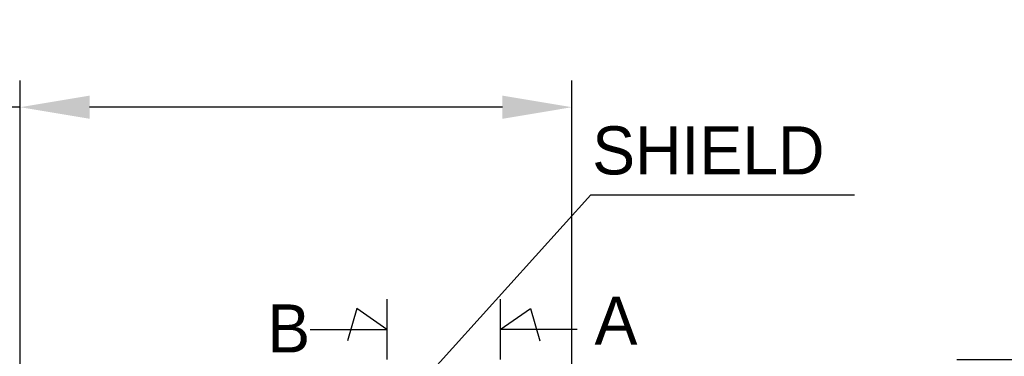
# Model space of a CAD drawing. Header units: inches. Extents: x 0 to 814, y 0 to 621.
# Tile 28 of 30: x 446 to 538, y 375 to 407. Entities that reach past the tile are written whole.
import ezdxf

# ---------------------------------------------------------------- set-up
doc = ezdxf.new("R2010")
doc.units = ezdxf.units.IN
doc.header["$LTSCALE"] = 10
doc.header["$MEASUREMENT"] = 0
doc.layers.add('TEXT', color=140, linetype='Continuous')
doc.dimstyles.get("Standard").update_dxf_attribs({"dimtxt": 6, "dimasz": 6.5, "dimexe": 2.5, "dimexo": 3.5, "dimgap": 1.25, "dimtad": 0, "dimtih": 1, "dimtoh": 1, "dimdec": 1, "dimzin": 0, "dimdsep": 46, "dimtxsty": 'Standard', "dimcen": 0, "dimadec": 0, "dimazin": 0, "dimtfac": 1, "dimtdec": 1, "dimtofl": 0, "dimtmove": 0, "dimatfit": 3, "dimfxl": 0, "dimtolj": 1, "dimtzin": 0, "dimarcsym": 0})

# ---------------------------------------------------------------- blocks, each defined once
blk = doc.blocks.new('*D37')
at = {"color": 0, "lineweight": -2}
for p, q in [((445.58, 363.593), (445.58, 400.945)), ((497.197, 371.436), (497.197, 400.945)), ((445.58, 398.445), (438.007, 398.445)), ((490.697, 398.445), (452.08, 398.445))]:
    blk.add_line(p, q, dxfattribs=at)
at = {"color": 0}
for points in [[(452.08, 399.528), (452.08, 397.361), (445.58, 398.445)], [(490.697, 399.528), (490.697, 397.361), (497.197, 398.445)]]:
    blk.add_solid(points, dxfattribs=at)
at = {"layer": 'DEFPOINTS', "color": 0}
for p in [(445.58, 398.445), (497.197, 367.936), (445.58, 360.093)]:
    blk.add_point(p, dxfattribs=at)
at = {"color": 0, "lineweight": 15, "char_height": 6, "attachment_point": 5}
for s, insert in [('\\A1;51.6', (424.257, 402.695)), ('\\A1;[2.03]', (424.257, 394.195))]:
    blk.add_mtext(s, dxfattribs=dict(at, insert=insert))
blk = doc.blocks.new('*D36')
at = {"color": 0, "lineweight": -2}
for p, q in [((549.856, 388.742), (543.356, 388.742)), ((543.356, 388.742), (543.356, 374.836)), ((533.185, 374.836), (545.856, 374.836)), ((543.356, 368.336), (543.356, 342.236)), ((533.185, 335.736), (545.856, 335.736))]:
    blk.add_line(p, q, dxfattribs=at)
at = {"color": 0}
for points in [[(542.273, 368.336), (544.439, 368.336), (543.356, 374.836)], [(542.273, 342.236), (544.439, 342.236), (543.356, 335.736)]]:
    blk.add_solid(points, dxfattribs=at)
at = {"layer": 'DEFPOINTS', "color": 0}
for p in [(529.685, 374.836), (529.685, 335.736), (543.356, 335.736)]:
    blk.add_point(p, dxfattribs=at)
at = {"color": 0, "lineweight": 15, "char_height": 6, "attachment_point": 5}
for s, insert in [('\\A1;39.1', (563.106, 392.992)), ('\\A1;[1.54]', (563.106, 384.492))]:
    blk.add_mtext(s, dxfattribs=dict(at, insert=insert))

msp = doc.modelspace()

# ---------------------------------------------------------------- linework, layer by layer
for p, q in [((502.449, 390.239), (523.618, 390.239)), ((479.887, 380.492), (479.887, 374.836)), ((490.497, 380.492), (490.497, 374.836)), ((477.058, 379.622), (476.187, 376.577)), ((479.887, 377.664), (477.058, 379.622)), ((490.497, 377.664), (493.327, 379.622)), ((493.327, 379.622), (494.198, 376.577)), ((472.704, 377.664), (479.887, 377.664)), ((497.68, 377.664), (490.497, 377.664))]:
    msp.add_line(p, q)

# ---------------------------------------------------------------- texts
at = {"layer": 'TEXT', "char_height": 4.5, "attachment_point": 1}
for s, insert in [('SHIELD', (499.089, 396.656)), ('A', (499.31, 380.728)), ('B', (468.699, 379.997))]:
    msp.add_mtext_dynamic_manual_height_columns(s, width=11.79172, gutter_width=42.333, heights=[0], dxfattribs=dict(at, insert=insert))

# ---------------------------------------------------------------- dimensions: what is measured, and where the dimension line sits
at = {"lineweight": 15}
dim = msp.add_linear_dim(base=(445.58, 398.445), p1=(497.197, 367.936), p2=(445.58, 360.093), dimstyle='Standard', override={"dimpost": '\\X'}, dxfattribs=at)
dim.commit()
dim.dimension.update_dxf_attribs({"geometry": '*D37', "text_midpoint": (424.257, 398.445), "dimtype": 160})
dim = msp.add_linear_dim(base=(543.356, 335.736), p1=(529.685, 374.836), p2=(529.685, 335.736), angle=90, dimstyle='Standard', override={"dimpost": '\\X', "dimtmove": 1}, dxfattribs=at)
dim.commit()
dim.dimension.update_dxf_attribs({"geometry": '*D36', "text_midpoint": (555.494, 388.742), "dimtype": 160})

# ---------------------------------------------------------------- leaders
at = {"annotation_type": 0, "has_hookline": 1, "hookline_direction": 0, "text_width": 2.4}
msp.add_leader([(472.616, 361.051), (498.949, 390.239), (502.449, 390.239)], dimstyle='Standard', override={"dimtxt": 3.5, "dimasz": 3.5, "dimgap": 1.5}, dxfattribs=at)

doc.saveas('drawing.dxf')
